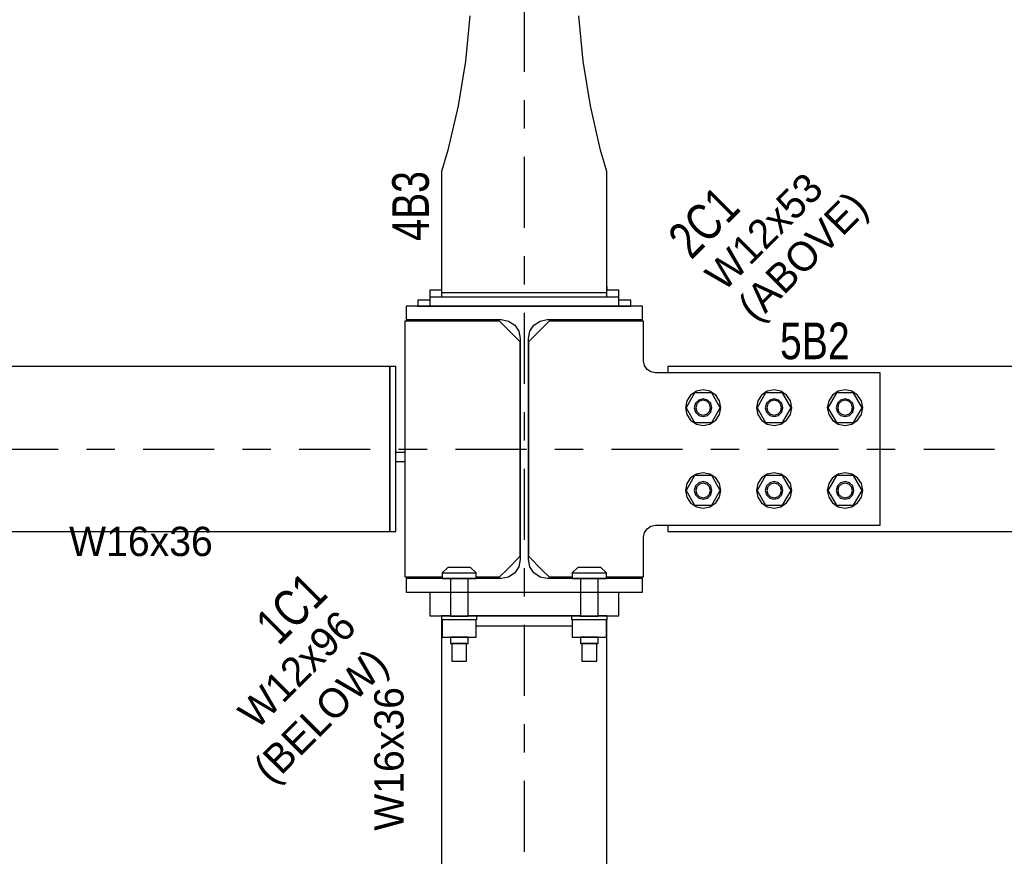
# Model space of a CAD drawing. Header units: inches. Extents: x -17.2 to 17.5, y -11.2 to 11.2.
# Tile 5 of 13: x -10.2 to -6.7, y 2.1 to 5.1. Entities that reach past the tile are written whole.
import ezdxf
from ezdxf.enums import TextEntityAlignment as Align

# ---------------------------------------------------------------- set-up
doc = ezdxf.new("R2010")
doc.units = ezdxf.units.IN
doc.header["$LTSCALE"] = 2.5
doc.header["$MEASUREMENT"] = 0
doc.linetypes.add('SDS2_7', pattern=[0.175, 0.1, -0.025, 0.025, -0.025])
doc.layers.add('Layer_0', color=7, linetype='Continuous')

msp = doc.modelspace()

# ---------------------------------------------------------------- linework, layer by layer
at = {"color": 1, "linetype": 'SDS2_7'}
for p, q in [((-8.4324, 9.5201), (-8.4324, -1.3586)), ((-14.7251, 3.5401), (-3.369, 3.5401))]:
    msp.add_line(p, q, dxfattribs=at)
at = {"layer": 'Layer_0', "color": 2, "linetype": 'Continuous'}
for p, q in [((-8.6246, 5.0674), (-8.64, 4.9079)), ((-8.2248, 4.9079), (-8.2402, 5.0674)), ((-8.64, 4.9079), (-8.6656, 4.7497)), ((-8.1992, 4.7497), (-8.2248, 4.9079)), ((-8.6656, 4.7497), (-8.7013, 4.5935)), ((-8.1636, 4.5935), (-8.1992, 4.7497)), ((-8.7013, 4.5935), (-8.7237, 4.518)), ((-8.1412, 4.518), (-8.1636, 4.5935)), ((-8.7237, 4.518), (-8.7237, 4.0921)), ((-8.1412, 4.0921), (-8.1412, 4.518)), ((-8.7237, 4.1005), (-8.7657, 4.1005)), ((-8.7657, 4.1005), (-8.7657, 4.0755)), ((-8.0991, 4.1005), (-8.1412, 4.1005)), ((-8.0991, 4.0755), (-8.0991, 4.1005)), ((-8.7657, 4.0651), (-8.8074, 4.0651)), ((-8.8074, 4.0651), (-8.8074, 4.0443)), ((-8.0991, 4.0755), (-8.7657, 4.0755)), ((-8.7657, 4.0755), (-8.7657, 4.0443)), ((-8.7237, 4.0921), (-8.1412, 4.0921)), ((-8.7237, 4.0921), (-8.7237, 4.0755)), ((-8.1412, 4.0755), (-8.1412, 4.0921)), ((-8.0991, 4.0443), (-8.0991, 4.0755)), ((-8.0574, 4.0651), (-8.0991, 4.0651)), ((-8.0574, 4.0443), (-8.0574, 4.0651)), ((-8.0157, 4.0443), (-8.8491, 4.0443)), ((-8.8491, 4.0443), (-8.8491, 3.9964)), ((-8.8074, 4.0443), (-8.7657, 4.0443)), ((-8.7657, 4.0443), (-8.0991, 4.0443)), ((-8.0991, 4.0443), (-8.0574, 4.0443)), ((-8.0157, 3.9964), (-8.0157, 4.0443)), ((-8.5197, 3.9912), (-8.853, 3.9912)), ((-8.853, 3.9912), (-8.853, 3.1133)), ((-8.8491, 3.9964), (-8.5135, 3.9964)), ((-8.4468, 3.9182), (-8.5197, 3.9912)), ((-8.5135, 3.9964), (-8.4879, 3.9913)), ((-8.4879, 3.9913), (-8.4663, 3.9768)), ((-8.3451, 3.9912), (-8.418, 3.9182)), ((-8.3985, 3.9768), (-8.3769, 3.9913)), ((-8.3769, 3.9913), (-8.3514, 3.9964)), ((-8.3514, 3.9964), (-8.0157, 3.9964)), ((-8.0118, 3.9912), (-8.3451, 3.9912)), ((-8.0118, 3.8505), (-8.0118, 3.9912)), ((-8.4663, 3.9768), (-8.4519, 3.9552)), ((-8.4519, 3.9552), (-8.4468, 3.9297)), ((-8.418, 3.9297), (-8.413, 3.9552)), ((-8.413, 3.9552), (-8.3985, 3.9768)), ((-8.4468, 3.9297), (-8.4468, 3.1505)), ((-8.418, 3.1505), (-8.418, 3.9297)), ((-8.4468, 3.162), (-8.4468, 3.9182)), ((-8.418, 3.9182), (-8.418, 3.686)), ((-8.9062, 3.8314), (-12.4324, 3.8314)), ((-8.9062, 3.686), (-8.9062, 3.8314)), ((-8.8855, 3.8314), (-8.9062, 3.8314)), ((-8.9062, 3.8314), (-8.9062, 3.2489)), ((-8.8855, 3.6103), (-8.8855, 3.8314)), ((-8.0086, 3.8346), (-8.0118, 3.8505)), ((-7.9996, 3.8211), (-8.0086, 3.8346)), ((-7.9861, 3.812), (-7.9996, 3.8211)), ((-4.4324, 3.8314), (-7.9272, 3.8314)), ((-7.9272, 3.8314), (-7.9272, 3.8089)), ((-7.9701, 3.8089), (-7.9861, 3.812)), ((-7.1785, 3.8089), (-7.9701, 3.8089)), ((-7.1785, 3.686), (-7.1785, 3.8089)), ((-8.9062, 3.6332), (-8.9062, 3.686)), ((-8.418, 3.686), (-8.418, 3.3943)), ((-7.1785, 3.3943), (-7.1785, 3.686)), ((-8.9062, 3.3943), (-8.9062, 3.6332)), ((-8.8855, 3.4699), (-8.8855, 3.6103)), ((-8.853, 3.5278), (-8.8855, 3.5278)), ((-8.8855, 3.4966), (-8.853, 3.4966)), ((-8.8855, 3.2489), (-8.8855, 3.4699)), ((-8.9062, 3.2489), (-8.9062, 3.3943)), ((-8.418, 3.3943), (-8.418, 3.162)), ((-7.1785, 3.2714), (-7.1785, 3.3943)), ((-7.9996, 3.2592), (-7.9861, 3.2682)), ((-7.9861, 3.2682), (-7.9701, 3.2714)), ((-7.9701, 3.2714), (-7.1785, 3.2714)), ((-7.9272, 3.2714), (-7.9272, 3.2489)), ((-12.4324, 3.2489), (-8.9062, 3.2489)), ((-8.9062, 3.2489), (-8.8855, 3.2489)), ((-8.0118, 3.2297), (-8.0086, 3.2456)), ((-8.0118, 3.1133), (-8.0118, 3.2297)), ((-8.0086, 3.2456), (-7.9996, 3.2592)), ((-7.9272, 3.2489), (-4.4324, 3.2489)), ((-8.4955, 3.1133), (-8.4468, 3.162)), ((-8.418, 3.162), (-8.3694, 3.1133)), ((-8.4519, 3.125), (-8.4663, 3.1034)), ((-8.4468, 3.1505), (-8.4519, 3.125)), ((-8.413, 3.125), (-8.418, 3.1505)), ((-8.3985, 3.1034), (-8.413, 3.125)), ((-8.853, 3.1133), (-8.853, 3.0891)), ((-8.853, 3.0891), (-8.7217, 3.0891)), ((-8.6014, 3.0891), (-8.5197, 3.0891)), ((-8.5197, 3.0891), (-8.4955, 3.1133)), ((-8.4879, 3.0889), (-8.5135, 3.0839)), ((-8.4663, 3.1034), (-8.4879, 3.0889)), ((-8.3769, 3.0889), (-8.3985, 3.1034)), ((-8.3514, 3.0839), (-8.3769, 3.0889)), ((-8.3694, 3.1133), (-8.3451, 3.0891)), ((-8.3451, 3.0891), (-8.2634, 3.0891)), ((-8.1431, 3.0891), (-8.0118, 3.0891)), ((-8.0118, 3.0891), (-8.0118, 3.1133)), ((-8.5135, 3.0839), (-8.8491, 3.0839)), ((-8.8491, 3.0839), (-8.8491, 3.036)), ((-8.0157, 3.0839), (-8.3514, 3.0839)), ((-8.0157, 3.036), (-8.0157, 3.0839)), ((-8.8491, 3.036), (-8.0157, 3.036)), ((-8.0991, 3.0349), (-8.7657, 3.0349)), ((-8.7657, 3.0349), (-8.7657, 2.9516)), ((-8.0991, 2.9516), (-8.0991, 3.0349)), ((-8.7657, 2.9516), (-8.0991, 2.9516)), ((-8.6928, 2.9516), (-8.7237, 2.9516)), ((-8.7237, 2.9516), (-8.7237, 2.9514)), ((-8.5026, 2.9516), (-8.6303, 2.9516)), ((-8.3622, 2.9516), (-8.5026, 2.9516)), ((-8.2345, 2.9516), (-8.3622, 2.9516)), ((-8.1412, 2.9516), (-8.172, 2.9516)), ((-8.1412, 2.9514), (-8.1412, 2.9516)), ((-8.7237, 2.9384), (-8.7237, 2.9157)), ((-8.7217, 2.9157), (-8.7237, 2.9157)), ((-8.7237, 2.9157), (-8.7237, 2.8235)), ((-8.2634, 2.9157), (-8.6014, 2.9157)), ((-8.1412, 2.9157), (-8.1431, 2.9157)), ((-8.1412, 2.9157), (-8.1412, 2.9384)), ((-8.1412, 2.8235), (-8.1412, 2.9157)), ((-8.7237, 2.8235), (-8.7237, 1.9151)), ((-8.1412, 1.9151), (-8.1412, 2.8235))]:
    msp.add_line(p, q, dxfattribs=at)
at = {"layer": 'Layer_0', "color": 1, "linetype": 'Continuous'}
for p, q in [((-8.7237, 4.1137), (-8.7241, 4.1137)), ((-8.7241, 4.1137), (-8.7241, 4.1007)), ((-8.7241, 4.1007), (-8.7237, 4.1007)), ((-8.1407, 4.1137), (-8.1412, 4.1137)), ((-8.1412, 4.1007), (-8.1407, 4.1007)), ((-8.1407, 4.1007), (-8.1407, 4.1137)), ((-8.7171, 3.9962), (-8.7217, 3.9962)), ((-8.7217, 3.9962), (-8.7217, 3.9912)), ((-8.7041, 3.9962), (-8.7171, 3.9962)), ((-8.7171, 3.9962), (-8.7171, 3.9912)), ((-8.6846, 3.9962), (-8.7041, 3.9962)), ((-8.7041, 3.9962), (-8.7041, 3.9912)), ((-8.6928, 3.9964), (-8.6928, 3.9962)), ((-8.6928, 3.9962), (-8.6886, 3.9962)), ((-8.6886, 3.9962), (-8.6772, 3.9962)), ((-8.6616, 3.9962), (-8.6846, 3.9962)), ((-8.6846, 3.9962), (-8.6846, 3.9912)), ((-8.6772, 3.9962), (-8.6616, 3.9962)), ((-8.6616, 3.9912), (-8.6616, 3.9962)), ((-8.6386, 3.9962), (-8.6616, 3.9962)), ((-8.6616, 3.9962), (-8.646, 3.9962)), ((-8.646, 3.9962), (-8.6345, 3.9962)), ((-8.6386, 3.9912), (-8.6386, 3.9962)), ((-8.6191, 3.9962), (-8.6386, 3.9962)), ((-8.6345, 3.9962), (-8.6303, 3.9962)), ((-8.6303, 3.9962), (-8.6303, 3.9964)), ((-8.6191, 3.9912), (-8.6191, 3.9962)), ((-8.606, 3.9962), (-8.6191, 3.9962)), ((-8.606, 3.9912), (-8.606, 3.9962)), ((-8.6014, 3.9962), (-8.606, 3.9962)), ((-8.6014, 3.9912), (-8.6014, 3.9962)), ((-8.2588, 3.9962), (-8.2634, 3.9962)), ((-8.2634, 3.9962), (-8.2634, 3.9912)), ((-8.2458, 3.9962), (-8.2588, 3.9962)), ((-8.2588, 3.9962), (-8.2588, 3.9912)), ((-8.2263, 3.9962), (-8.2458, 3.9962)), ((-8.2458, 3.9962), (-8.2458, 3.9912)), ((-8.2345, 3.9964), (-8.2345, 3.9962)), ((-8.2345, 3.9962), (-8.2303, 3.9962)), ((-8.2303, 3.9962), (-8.2189, 3.9962)), ((-8.2032, 3.9962), (-8.2263, 3.9962)), ((-8.2263, 3.9962), (-8.2263, 3.9912)), ((-8.2189, 3.9962), (-8.2032, 3.9962)), ((-8.2032, 3.9912), (-8.2032, 3.9962)), ((-8.1802, 3.9962), (-8.2032, 3.9962)), ((-8.2032, 3.9962), (-8.1876, 3.9962)), ((-8.1876, 3.9962), (-8.1762, 3.9962)), ((-8.1802, 3.9912), (-8.1802, 3.9962)), ((-8.1607, 3.9962), (-8.1802, 3.9962)), ((-8.1762, 3.9962), (-8.172, 3.9962)), ((-8.172, 3.9962), (-8.172, 3.9964)), ((-8.1607, 3.9912), (-8.1607, 3.9962)), ((-8.1477, 3.9962), (-8.1607, 3.9962)), ((-8.1477, 3.9912), (-8.1477, 3.9962)), ((-8.1431, 3.9962), (-8.1477, 3.9962)), ((-8.1431, 3.9912), (-8.1431, 3.9962)), ((-7.8022, 3.7485), (-7.8261, 3.7437)), ((-7.7783, 3.7437), (-7.8022, 3.7485)), ((-7.5522, 3.7485), (-7.5761, 3.7437)), ((-7.5283, 3.7437), (-7.5522, 3.7485)), ((-7.3022, 3.7485), (-7.3261, 3.7437)), ((-7.2783, 3.7437), (-7.3022, 3.7485)), ((-7.8323, 3.738), (-7.8623, 3.686)), ((-7.8464, 3.7301), (-7.8599, 3.7099)), ((-7.8261, 3.7437), (-7.8464, 3.7301)), ((-7.7721, 3.738), (-7.8323, 3.738)), ((-7.8178, 3.713), (-7.8293, 3.7016)), ((-7.8022, 3.7172), (-7.8178, 3.713)), ((-7.7866, 3.713), (-7.8022, 3.7172)), ((-7.7751, 3.7016), (-7.7866, 3.713)), ((-7.758, 3.7301), (-7.7783, 3.7437)), ((-7.7421, 3.686), (-7.7721, 3.738)), ((-7.7445, 3.7099), (-7.758, 3.7301)), ((-7.5823, 3.738), (-7.6123, 3.686)), ((-7.5964, 3.7301), (-7.6099, 3.7099)), ((-7.5761, 3.7437), (-7.5964, 3.7301)), ((-7.5221, 3.738), (-7.5823, 3.738)), ((-7.5678, 3.713), (-7.5793, 3.7016)), ((-7.5522, 3.7172), (-7.5678, 3.713)), ((-7.5366, 3.713), (-7.5522, 3.7172)), ((-7.5251, 3.7016), (-7.5366, 3.713)), ((-7.508, 3.7301), (-7.5283, 3.7437)), ((-7.4921, 3.686), (-7.5221, 3.738)), ((-7.4945, 3.7099), (-7.508, 3.7301)), ((-7.3323, 3.738), (-7.3623, 3.686)), ((-7.3464, 3.7301), (-7.3599, 3.7099)), ((-7.3261, 3.7437), (-7.3464, 3.7301)), ((-7.2721, 3.738), (-7.3323, 3.738)), ((-7.3178, 3.713), (-7.3293, 3.7016)), ((-7.3022, 3.7172), (-7.3178, 3.713)), ((-7.2866, 3.713), (-7.3022, 3.7172)), ((-7.2751, 3.7016), (-7.2866, 3.713)), ((-7.258, 3.7301), (-7.2783, 3.7437)), ((-7.2421, 3.686), (-7.2721, 3.738)), ((-7.2445, 3.7099), (-7.258, 3.7301)), ((-7.8599, 3.7099), (-7.8647, 3.686)), ((-7.8647, 3.686), (-7.8599, 3.662)), ((-7.8623, 3.686), (-7.8323, 3.6339)), ((-7.8293, 3.7016), (-7.8335, 3.686)), ((-7.8335, 3.686), (-7.8293, 3.6703)), ((-7.8248, 3.699), (-7.8282, 3.686)), ((-7.8282, 3.686), (-7.8248, 3.6729)), ((-7.8152, 3.7085), (-7.8248, 3.699)), ((-7.8022, 3.712), (-7.8152, 3.7085)), ((-7.7892, 3.7085), (-7.8022, 3.712)), ((-7.7797, 3.699), (-7.7892, 3.7085)), ((-7.7762, 3.686), (-7.7797, 3.699)), ((-7.7797, 3.6729), (-7.7762, 3.686)), ((-7.771, 3.686), (-7.7751, 3.7016)), ((-7.7751, 3.6703), (-7.771, 3.686)), ((-7.7721, 3.6339), (-7.7421, 3.686)), ((-7.7397, 3.686), (-7.7445, 3.7099)), ((-7.7445, 3.662), (-7.7397, 3.686)), ((-7.6099, 3.7099), (-7.6147, 3.686)), ((-7.6147, 3.686), (-7.6099, 3.662)), ((-7.6123, 3.686), (-7.5823, 3.6339)), ((-7.5793, 3.7016), (-7.5835, 3.686)), ((-7.5835, 3.686), (-7.5793, 3.6703)), ((-7.5748, 3.699), (-7.5782, 3.686)), ((-7.5782, 3.686), (-7.5748, 3.6729)), ((-7.5652, 3.7085), (-7.5748, 3.699)), ((-7.5522, 3.712), (-7.5652, 3.7085)), ((-7.5392, 3.7085), (-7.5522, 3.712)), ((-7.5297, 3.699), (-7.5392, 3.7085)), ((-7.5262, 3.686), (-7.5297, 3.699)), ((-7.5297, 3.6729), (-7.5262, 3.686)), ((-7.521, 3.686), (-7.5251, 3.7016)), ((-7.5251, 3.6703), (-7.521, 3.686)), ((-7.5221, 3.6339), (-7.4921, 3.686)), ((-7.4897, 3.686), (-7.4945, 3.7099)), ((-7.4945, 3.662), (-7.4897, 3.686)), ((-7.3599, 3.7099), (-7.3647, 3.686)), ((-7.3647, 3.686), (-7.3599, 3.662)), ((-7.3623, 3.686), (-7.3323, 3.6339)), ((-7.3293, 3.7016), (-7.3335, 3.686)), ((-7.3335, 3.686), (-7.3293, 3.6703)), ((-7.3248, 3.699), (-7.3282, 3.686)), ((-7.3282, 3.686), (-7.3248, 3.6729)), ((-7.3152, 3.7085), (-7.3248, 3.699)), ((-7.3022, 3.712), (-7.3152, 3.7085)), ((-7.2892, 3.7085), (-7.3022, 3.712)), ((-7.2797, 3.699), (-7.2892, 3.7085)), ((-7.2762, 3.686), (-7.2797, 3.699)), ((-7.2797, 3.6729), (-7.2762, 3.686)), ((-7.271, 3.686), (-7.2751, 3.7016)), ((-7.2751, 3.6703), (-7.271, 3.686)), ((-7.2721, 3.6339), (-7.2421, 3.686)), ((-7.2397, 3.686), (-7.2445, 3.7099)), ((-7.2445, 3.662), (-7.2397, 3.686)), ((-7.8599, 3.662), (-7.8464, 3.6418)), ((-7.8293, 3.6703), (-7.8178, 3.6589)), ((-7.8248, 3.6729), (-7.8152, 3.6634)), ((-7.8178, 3.6589), (-7.8022, 3.6547)), ((-7.8152, 3.6634), (-7.8022, 3.6599)), ((-7.8022, 3.6599), (-7.7892, 3.6634)), ((-7.8022, 3.6547), (-7.7866, 3.6589)), ((-7.7892, 3.6634), (-7.7797, 3.6729)), ((-7.7866, 3.6589), (-7.7751, 3.6703)), ((-7.758, 3.6418), (-7.7445, 3.662)), ((-7.6099, 3.662), (-7.5964, 3.6418)), ((-7.5793, 3.6703), (-7.5678, 3.6589)), ((-7.5748, 3.6729), (-7.5652, 3.6634)), ((-7.5678, 3.6589), (-7.5522, 3.6547)), ((-7.5652, 3.6634), (-7.5522, 3.6599)), ((-7.5522, 3.6599), (-7.5392, 3.6634)), ((-7.5522, 3.6547), (-7.5366, 3.6589)), ((-7.5392, 3.6634), (-7.5297, 3.6729)), ((-7.5366, 3.6589), (-7.5251, 3.6703)), ((-7.508, 3.6418), (-7.4945, 3.662)), ((-7.3599, 3.662), (-7.3464, 3.6418)), ((-7.3293, 3.6703), (-7.3178, 3.6589)), ((-7.3248, 3.6729), (-7.3152, 3.6634)), ((-7.3178, 3.6589), (-7.3022, 3.6547)), ((-7.3152, 3.6634), (-7.3022, 3.6599)), ((-7.3022, 3.6599), (-7.2892, 3.6634)), ((-7.3022, 3.6547), (-7.2866, 3.6589)), ((-7.2892, 3.6634), (-7.2797, 3.6729)), ((-7.2866, 3.6589), (-7.2751, 3.6703)), ((-7.258, 3.6418), (-7.2445, 3.662)), ((-7.8464, 3.6418), (-7.8261, 3.6282)), ((-7.8323, 3.6339), (-7.7721, 3.6339)), ((-7.8261, 3.6282), (-7.8022, 3.6235)), ((-7.8022, 3.6235), (-7.7783, 3.6282)), ((-7.7783, 3.6282), (-7.758, 3.6418)), ((-7.5964, 3.6418), (-7.5761, 3.6282)), ((-7.5823, 3.6339), (-7.5221, 3.6339)), ((-7.5761, 3.6282), (-7.5522, 3.6235)), ((-7.5522, 3.6235), (-7.5283, 3.6282)), ((-7.5283, 3.6282), (-7.508, 3.6418)), ((-7.3464, 3.6418), (-7.3261, 3.6282)), ((-7.3323, 3.6339), (-7.2721, 3.6339)), ((-7.3261, 3.6282), (-7.3022, 3.6235)), ((-7.3022, 3.6235), (-7.2783, 3.6282)), ((-7.2783, 3.6282), (-7.258, 3.6418)), ((-7.8323, 3.4464), (-7.8623, 3.3943)), ((-7.8464, 3.4385), (-7.8599, 3.4182)), ((-7.8261, 3.452), (-7.8464, 3.4385)), ((-7.7721, 3.4464), (-7.8323, 3.4464)), ((-7.8022, 3.4568), (-7.8261, 3.452)), ((-7.7783, 3.452), (-7.8022, 3.4568)), ((-7.758, 3.4385), (-7.7783, 3.452)), ((-7.7421, 3.3943), (-7.7721, 3.4464)), ((-7.7445, 3.4182), (-7.758, 3.4385)), ((-7.5823, 3.4464), (-7.6123, 3.3943)), ((-7.5964, 3.4385), (-7.6099, 3.4182)), ((-7.5761, 3.452), (-7.5964, 3.4385)), ((-7.5221, 3.4464), (-7.5823, 3.4464)), ((-7.5522, 3.4568), (-7.5761, 3.452)), ((-7.5283, 3.452), (-7.5522, 3.4568)), ((-7.508, 3.4385), (-7.5283, 3.452)), ((-7.4921, 3.3943), (-7.5221, 3.4464)), ((-7.4945, 3.4182), (-7.508, 3.4385)), ((-7.3323, 3.4464), (-7.3623, 3.3943)), ((-7.3464, 3.4385), (-7.3599, 3.4182)), ((-7.3261, 3.452), (-7.3464, 3.4385)), ((-7.2721, 3.4464), (-7.3323, 3.4464)), ((-7.3022, 3.4568), (-7.3261, 3.452)), ((-7.2783, 3.452), (-7.3022, 3.4568)), ((-7.258, 3.4385), (-7.2783, 3.452)), ((-7.2421, 3.3943), (-7.2721, 3.4464)), ((-7.2445, 3.4182), (-7.258, 3.4385)), ((-7.8599, 3.4182), (-7.8647, 3.3943)), ((-7.8293, 3.4099), (-7.8335, 3.3943)), ((-7.8178, 3.4214), (-7.8293, 3.4099)), ((-7.8248, 3.4073), (-7.8282, 3.3943)), ((-7.8152, 3.4168), (-7.8248, 3.4073)), ((-7.8022, 3.4255), (-7.8178, 3.4214)), ((-7.8022, 3.4203), (-7.8152, 3.4168)), ((-7.7866, 3.4214), (-7.8022, 3.4255)), ((-7.7892, 3.4168), (-7.8022, 3.4203)), ((-7.7797, 3.4073), (-7.7892, 3.4168)), ((-7.7751, 3.4099), (-7.7866, 3.4214)), ((-7.7762, 3.3943), (-7.7797, 3.4073)), ((-7.771, 3.3943), (-7.7751, 3.4099)), ((-7.7397, 3.3943), (-7.7445, 3.4182)), ((-7.6099, 3.4182), (-7.6147, 3.3943)), ((-7.5793, 3.4099), (-7.5835, 3.3943)), ((-7.5678, 3.4214), (-7.5793, 3.4099)), ((-7.5748, 3.4073), (-7.5782, 3.3943)), ((-7.5652, 3.4168), (-7.5748, 3.4073)), ((-7.5522, 3.4255), (-7.5678, 3.4214)), ((-7.5522, 3.4203), (-7.5652, 3.4168)), ((-7.5366, 3.4214), (-7.5522, 3.4255)), ((-7.5392, 3.4168), (-7.5522, 3.4203)), ((-7.5297, 3.4073), (-7.5392, 3.4168)), ((-7.5251, 3.4099), (-7.5366, 3.4214)), ((-7.5262, 3.3943), (-7.5297, 3.4073)), ((-7.521, 3.3943), (-7.5251, 3.4099)), ((-7.4897, 3.3943), (-7.4945, 3.4182)), ((-7.3599, 3.4182), (-7.3647, 3.3943)), ((-7.3293, 3.4099), (-7.3335, 3.3943)), ((-7.3178, 3.4214), (-7.3293, 3.4099)), ((-7.3248, 3.4073), (-7.3282, 3.3943)), ((-7.3152, 3.4168), (-7.3248, 3.4073)), ((-7.3022, 3.4255), (-7.3178, 3.4214)), ((-7.3022, 3.4203), (-7.3152, 3.4168)), ((-7.2866, 3.4214), (-7.3022, 3.4255)), ((-7.2892, 3.4168), (-7.3022, 3.4203)), ((-7.2797, 3.4073), (-7.2892, 3.4168)), ((-7.2751, 3.4099), (-7.2866, 3.4214)), ((-7.2762, 3.3943), (-7.2797, 3.4073)), ((-7.271, 3.3943), (-7.2751, 3.4099)), ((-7.2397, 3.3943), (-7.2445, 3.4182)), ((-7.8647, 3.3943), (-7.8599, 3.3704)), ((-7.8623, 3.3943), (-7.8323, 3.3422)), ((-7.8599, 3.3704), (-7.8464, 3.3501)), ((-7.8335, 3.3943), (-7.8293, 3.3787)), ((-7.8293, 3.3787), (-7.8178, 3.3672)), ((-7.8282, 3.3943), (-7.8248, 3.3813)), ((-7.8248, 3.3813), (-7.8152, 3.3717)), ((-7.8178, 3.3672), (-7.8022, 3.363)), ((-7.8152, 3.3717), (-7.8022, 3.3682)), ((-7.8022, 3.3682), (-7.7892, 3.3717)), ((-7.8022, 3.363), (-7.7866, 3.3672)), ((-7.7892, 3.3717), (-7.7797, 3.3813)), ((-7.7866, 3.3672), (-7.7751, 3.3787)), ((-7.7797, 3.3813), (-7.7762, 3.3943)), ((-7.7751, 3.3787), (-7.771, 3.3943)), ((-7.7721, 3.3422), (-7.7421, 3.3943)), ((-7.758, 3.3501), (-7.7445, 3.3704)), ((-7.7445, 3.3704), (-7.7397, 3.3943)), ((-7.6147, 3.3943), (-7.6099, 3.3704)), ((-7.6123, 3.3943), (-7.5823, 3.3422)), ((-7.6099, 3.3704), (-7.5964, 3.3501)), ((-7.5835, 3.3943), (-7.5793, 3.3787)), ((-7.5793, 3.3787), (-7.5678, 3.3672)), ((-7.5782, 3.3943), (-7.5748, 3.3813)), ((-7.5748, 3.3813), (-7.5652, 3.3717)), ((-7.5678, 3.3672), (-7.5522, 3.363)), ((-7.5652, 3.3717), (-7.5522, 3.3682)), ((-7.5522, 3.3682), (-7.5392, 3.3717)), ((-7.5522, 3.363), (-7.5366, 3.3672)), ((-7.5392, 3.3717), (-7.5297, 3.3813)), ((-7.5366, 3.3672), (-7.5251, 3.3787)), ((-7.5297, 3.3813), (-7.5262, 3.3943)), ((-7.5251, 3.3787), (-7.521, 3.3943)), ((-7.5221, 3.3422), (-7.4921, 3.3943)), ((-7.508, 3.3501), (-7.4945, 3.3704)), ((-7.4945, 3.3704), (-7.4897, 3.3943)), ((-7.3647, 3.3943), (-7.3599, 3.3704)), ((-7.3623, 3.3943), (-7.3323, 3.3422)), ((-7.3599, 3.3704), (-7.3464, 3.3501)), ((-7.3335, 3.3943), (-7.3293, 3.3787)), ((-7.3293, 3.3787), (-7.3178, 3.3672)), ((-7.3282, 3.3943), (-7.3248, 3.3813)), ((-7.3248, 3.3813), (-7.3152, 3.3717)), ((-7.3178, 3.3672), (-7.3022, 3.363)), ((-7.3152, 3.3717), (-7.3022, 3.3682)), ((-7.3022, 3.3682), (-7.2892, 3.3717)), ((-7.3022, 3.363), (-7.2866, 3.3672)), ((-7.2892, 3.3717), (-7.2797, 3.3813)), ((-7.2866, 3.3672), (-7.2751, 3.3787)), ((-7.2797, 3.3813), (-7.2762, 3.3943)), ((-7.2751, 3.3787), (-7.271, 3.3943)), ((-7.2721, 3.3422), (-7.2421, 3.3943)), ((-7.258, 3.3501), (-7.2445, 3.3704)), ((-7.2445, 3.3704), (-7.2397, 3.3943)), ((-7.8464, 3.3501), (-7.8261, 3.3365)), ((-7.8323, 3.3422), (-7.7721, 3.3422)), ((-7.8261, 3.3365), (-7.8022, 3.3318)), ((-7.8022, 3.3318), (-7.7783, 3.3365)), ((-7.7783, 3.3365), (-7.758, 3.3501)), ((-7.5964, 3.3501), (-7.5761, 3.3365)), ((-7.5823, 3.3422), (-7.5221, 3.3422)), ((-7.5761, 3.3365), (-7.5522, 3.3318)), ((-7.5522, 3.3318), (-7.5283, 3.3365)), ((-7.5283, 3.3365), (-7.508, 3.3501)), ((-7.3464, 3.3501), (-7.3261, 3.3365)), ((-7.3323, 3.3422), (-7.2721, 3.3422)), ((-7.3261, 3.3365), (-7.3022, 3.3318)), ((-7.3022, 3.3318), (-7.2783, 3.3365)), ((-7.2783, 3.3365), (-7.258, 3.3501)), ((-8.7017, 3.1231), (-8.7217, 3.1036)), ((-8.6215, 3.1231), (-8.7017, 3.1231)), ((-8.6014, 3.1036), (-8.6215, 3.1231)), ((-8.2433, 3.1231), (-8.2634, 3.1036)), ((-8.1632, 3.1231), (-8.2433, 3.1231)), ((-8.1431, 3.1036), (-8.1632, 3.1231)), ((-8.7217, 3.1036), (-8.6014, 3.1036)), ((-8.7217, 3.1036), (-8.7217, 3.084)), ((-8.6014, 3.084), (-8.6014, 3.1036)), ((-8.2634, 3.1036), (-8.1431, 3.1036)), ((-8.2634, 3.1036), (-8.2634, 3.084)), ((-8.1431, 3.084), (-8.1431, 3.1036)), ((-8.7217, 3.084), (-8.6014, 3.084)), ((-8.6303, 3.084), (-8.6928, 3.084)), ((-8.6928, 3.084), (-8.6928, 2.9514)), ((-8.6303, 2.9514), (-8.6303, 3.084)), ((-8.2634, 3.084), (-8.1431, 3.084)), ((-8.172, 3.084), (-8.2345, 3.084)), ((-8.2345, 3.084), (-8.2345, 2.9514)), ((-8.172, 2.9514), (-8.172, 3.084)), ((-8.5991, 2.9514), (-8.7241, 2.9514)), ((-8.7241, 2.9514), (-8.7241, 2.9384)), ((-8.6928, 2.9514), (-8.6303, 2.9514)), ((-8.5991, 2.9384), (-8.5991, 2.9514)), ((-8.1407, 2.9514), (-8.2657, 2.9514)), ((-8.2657, 2.9514), (-8.2657, 2.9384)), ((-8.2345, 2.9514), (-8.172, 2.9514)), ((-8.1407, 2.9384), (-8.1407, 2.9514)), ((-8.6014, 2.9384), (-8.7217, 2.9384)), ((-8.7217, 2.9384), (-8.7217, 2.8772)), ((-8.6014, 2.8772), (-8.6014, 2.9384)), ((-8.1431, 2.9384), (-8.2634, 2.9384)), ((-8.2634, 2.9384), (-8.2634, 2.8772)), ((-8.1431, 2.8772), (-8.1431, 2.9384)), ((-8.7217, 2.8772), (-8.6014, 2.8772)), ((-8.6303, 2.8772), (-8.6928, 2.8772)), ((-8.6928, 2.8772), (-8.6928, 2.8547)), ((-8.6928, 2.8547), (-8.6303, 2.8547)), ((-8.6355, 2.8547), (-8.6876, 2.8547)), ((-8.6876, 2.8547), (-8.6876, 2.7922)), ((-8.6355, 2.7922), (-8.6355, 2.8547)), ((-8.6303, 2.8547), (-8.6303, 2.8772)), ((-8.2634, 2.8772), (-8.1431, 2.8772)), ((-8.172, 2.8772), (-8.2345, 2.8772)), ((-8.2345, 2.8772), (-8.2345, 2.8547)), ((-8.2345, 2.8547), (-8.172, 2.8547)), ((-8.1772, 2.8547), (-8.2293, 2.8547)), ((-8.2293, 2.8547), (-8.2293, 2.7922)), ((-8.1772, 2.7922), (-8.1772, 2.8547)), ((-8.172, 2.8547), (-8.172, 2.8772)), ((-8.6876, 2.7922), (-8.6355, 2.7922)), ((-8.2293, 2.7922), (-8.1772, 2.7922))]:
    msp.add_line(p, q, dxfattribs=at)

# ---------------------------------------------------------------- texts
at = {"color": 1, "linetype": 'Continuous'}
for s, p in [('(ABOVE)', (-7.4156, 4.1835)), ('(BELOW)', (-9.1135, 2.5632))]:
    msp.add_text(s, height=0.10322, rotation=45, dxfattribs=at).set_placement(p, align=Align.CENTER)
at = {"layer": 'Layer_0', "color": 2, "linetype": 'Continuous', "width": 0.8}
for s, rotation, p in [('4B3', 90, (-8.7687, 4.2743)), ('2C1', 45, (-7.8444, 4.2048))]:
    msp.add_text(s, height=0.12902, rotation=rotation, dxfattribs=at).set_placement(p)
at = {"layer": 'Layer_0', "color": 1, "linetype": 'Continuous'}
msp.add_text('W12x53', height=0.10322, rotation=45, dxfattribs=at).set_placement((-7.7304, 4.0914))
at = {"layer": 'Layer_0', "color": 2, "linetype": 'Continuous', "width": 0.8}
msp.add_text('5B2', height=0.12902, dxfattribs=at).set_placement((-7.5314, 3.8569))
at = {"layer": 'Layer_0', "color": 1, "linetype": 'Continuous'}
msp.add_text('W16x36', height=0.10322, dxfattribs=at).set_placement((-9.7831, 3.2662), align=Align.TOP_CENTER)
at = {"layer": 'Layer_0', "color": 2, "linetype": 'Continuous', "width": 0.8}
msp.add_text('1C1', height=0.12902, rotation=45, dxfattribs=at).set_placement((-9.1191, 3.0231), align=Align.RIGHT)
at = {"layer": 'Layer_0', "color": 1, "linetype": 'Continuous'}
msp.add_text('W12x96', height=0.10322, rotation=45, dxfattribs=at).set_placement((-9.0178, 2.9061), align=Align.RIGHT)
msp.add_text('W16x36', height=0.10322, rotation=90, dxfattribs=at).set_placement((-8.9611, 2.4478), align=Align.TOP_CENTER)

doc.saveas('drawing.dxf')
